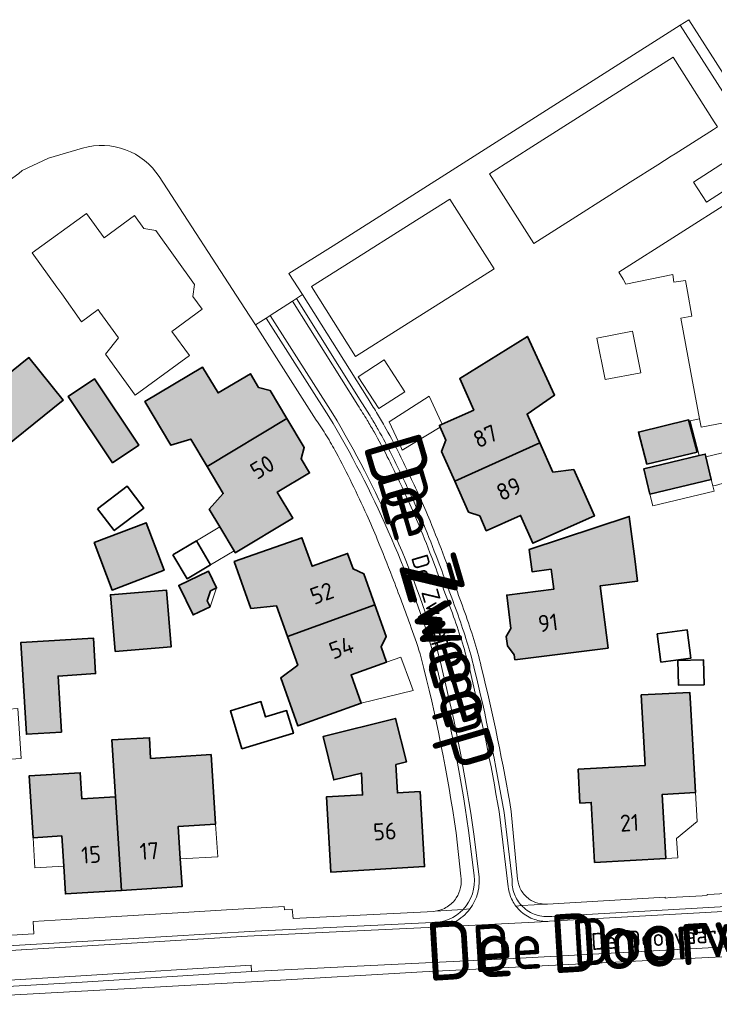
# Model space of a CAD drawing. Header units: metres. Extents: x 200031 to 204075, y 460125 to 464703.
# Tile 94 of 178: x 201136 to 201210, y 464327 to 464432. Entities that reach past the tile are written whole.
import ezdxf
from ezdxf.enums import TextEntityAlignment as Align

# ---------------------------------------------------------------- set-up
doc = ezdxf.new("R2010")
doc.units = ezdxf.units.M
doc.header["$LTSCALE"] = 2
for name, color, linetype, lineweight in [('B-WE-GR-GRAS-GV', 253, 'Continuous', 13), ('B-WE-OG-BEBOUWING-GV', 253, 'Continuous', 35), ('B-WE-OG-BEBOUWING-T18', 253, 'Continuous', 18), ('B-WE-OG-BEBOUWING_LUIFEL-GV', 253, 'Continuous', 18), ('B-WE-OG-BEBOUWING_SCHUUR-GV', 253, 'Continuous', 35), ('B-WE-OG-TERREIN_CULTUURSCHEIDING-GV', 253, 'Continuous', 18), ('B-WE-OG-TERREIN_ERF-GV', 253, 'Continuous', 18), ('B-WE-OG-TOPOGRAFIE-T18', 250, 'Continuous', 18), ('B-WE-OG-TOPOGRAFIE-T25_2000', 250, 'Continuous', 18), ('B-WE-OG-TOPOGRAFIE-T25_2500', 250, 'Continuous', 18), ('B-WE-VH-VERHARDING_BETON-A', 254, 'Continuous', 25), ('B-WE-VH-VERHARDING_OPEN-GV', 253, 'Continuous', 18)]:
    doc.layers.add(name, color=color, linetype=linetype, lineweight=lineweight)
doc.styles.add('NLCS-ISO-M1000-T18', font='NLCS-ISO.ttf', dxfattribs={"height": 1.8})
doc.styles.add('NLCS-ISO-M2000-T25', font='NLCS-ISO.ttf', dxfattribs={"height": 5})
doc.styles.add('NLCS-ISO-M2500-T25', font='NLCS-ISO.ttf', dxfattribs={"height": 6.25})

msp = doc.modelspace()

# ---------------------------------------------------------------- hatches: boundary and pattern name
at = {"layer": 'B-WE-VH-VERHARDING_BETON-A'}
h = msp.add_hatch(color=256, dxfattribs=at)
h.dxf.hatch_style = 1
h.paths.add_polyline_path([(201121.047, 464393.488), (201126.396, 464386.789), (201129.143, 464383.361), (201132.122, 464385.749), (201132.787, 464384.919), (201141.119, 464391.595), (201137.447, 464396.127), (201131.306, 464391.209), (201126.183, 464397.603)])
h = msp.add_hatch(color=256, dxfattribs=at)
h.dxf.hatch_style = 1
h.paths.add_polyline_path([(201182.772, 464382.975), (201191.842, 464387.034), (201190.475, 464390.111), (201193.387, 464392.127), (201190.499, 464398.375), (201183.306, 464393.886), (201184.796, 464390.532), (201181.43, 464389.037), (201181.14, 464388.908), (201181.219, 464388.731), (201181.839, 464387.337), (201181.37, 464386.14)])
h = msp.add_hatch(color=256, dxfattribs=at)
h.dxf.hatch_style = 1
h.paths.add_polyline_path([(201164.901, 464389.642), (201163.125, 464392.617), (201161.902, 464392.926), (201161.02, 464394.402), (201157.586, 464392.352), (201155.946, 464395.099), (201149.807, 464391.434), (201152.576, 464386.798), (201154.684, 464387.442), (201156.419, 464384.538)])
h = msp.add_hatch(color=256, dxfattribs=at)
h.dxf.hatch_style = 1
h.paths.add_polyline_path([(201146.337, 464384.922), (201149.139, 464386.789), (201144.44, 464393.842), (201141.638, 464391.976)])
h = msp.add_hatch(color=256, dxfattribs=at)
h.dxf.hatch_style = 1
h.paths.add_polyline_path([(201164.901, 464389.642), (201156.419, 464384.538), (201158.145, 464381.647), (201156.646, 464379.983), (201157.773, 464378.096), (201159.286, 464375.563), (201159.415, 464375.347), (201165.533, 464379.041), (201163.888, 464381.797), (201167.322, 464383.848), (201166.425, 464385.35), (201166.755, 464386.536)])
h = msp.add_hatch(color=256, dxfattribs=at)
h.dxf.hatch_style = 1
h.paths.add_polyline_path([(201203.215, 464384.765), (201208.563, 464386.059), (201207.655, 464389.491), (201202.31, 464388.193)])
h = msp.add_hatch(color=256, dxfattribs=at)
h.dxf.hatch_style = 1
h.paths.add_polyline_path([(201191.842, 464387.034), (201182.772, 464382.975), (201184.236, 464379.67), (201185.424, 464379.267), (201186.123, 464377.695), (201189.778, 464379.319), (201191.089, 464376.368), (201197.632, 464379.275), (201195.439, 464384.209), (201193.216, 464383.943)])
h = msp.add_hatch(color=256, dxfattribs=at)
h.dxf.hatch_style = 1
h.paths.add_polyline_path([(201203.547, 464381.567), (201210.073, 464383.13), (201209.49, 464385.566), (201209.421, 464385.853), (201208.79, 464385.702), (201202.895, 464384.29)])
h = msp.add_hatch(color=256, dxfattribs=at)
h.dxf.hatch_style = 1
h.paths.add_polyline_path([(201144.391, 464376.449), (201146.311, 464371.383), (201151.847, 464373.481), (201149.928, 464378.547)])
h = msp.add_hatch(color=256, dxfattribs=at)
h.dxf.hatch_style = 1
h.paths.add_polyline_path([(201193.039, 464373.585), (201193.307, 464371.472), (201188.297, 464370.836), (201188.745, 464367.305), (201188.25, 464366.442), (201188.384, 464365.451), (201189.103, 464364.49), (201189.17, 464363.954), (201199.094, 464365.213), (201198.253, 464371.84), (201202.221, 464372.343), (201201.92, 464374.712), (201201.348, 464379.217), (201190.704, 464375.698), (201191.005, 464373.327)])
h = msp.add_hatch(color=256, dxfattribs=at)
h.dxf.hatch_style = 1
h.paths.add_polyline_path([(201174.276, 464369.799), (201173.095, 464373.109), (201171.949, 464373.645), (201171.367, 464375.274), (201167.582, 464373.92), (201166.501, 464376.943), (201159.299, 464374.404), (201161.079, 464369.434), (201163.796, 464369.706), (201164.969, 464366.436)])
h = msp.add_hatch(color=256, dxfattribs=at)
h.dxf.hatch_style = 1
h.paths.add_polyline_path([(201156.421, 464370.234), (201156.791, 464371.293), (201157.428, 464371.6), (201156.559, 464373.401), (201153.406, 464371.88), (201154.928, 464368.728), (201156.729, 464369.597)])
h = msp.add_hatch(color=256, dxfattribs=at)
h.dxf.hatch_style = 1
h.paths.add_polyline_path([(201146.636, 464364.836), (201152.584, 464365.332), (201152.081, 464371.376), (201146.133, 464370.881)])
h = msp.add_hatch(color=256, dxfattribs=at)
h.dxf.hatch_style = 1
h.paths.add_polyline_path([(201174.276, 464369.799), (201164.969, 464366.436), (201166.065, 464363.378), (201164.263, 464362.032), (201166.088, 464356.929), (201172.82, 464359.337), (201171.742, 464362.35), (201175.508, 464363.697), (201174.925, 464365.326), (201175.474, 464366.439)])
h = msp.add_hatch(color=256, dxfattribs=at)
h.dxf.hatch_style = 1
h.paths.add_polyline_path([(201140.941, 464356.268), (201140.564, 464362.23), (201144.555, 464362.482), (201144.315, 464366.275), (201136.58, 464365.785), (201137.198, 464356.031)])
h = msp.add_hatch(color=256, dxfattribs=at)
h.dxf.hatch_style = 1
h.paths.add_polyline_path([(201203.027, 464352.719), (201195.906, 464352.306), (201196.094, 464348.717), (201197.292, 464348.785), (201197.651, 464342.395), (201205.238, 464342.821), (201204.855, 464349.64), (201208.38, 464349.838), (201207.848, 464359.302), (201207.802, 464360.467), (201202.616, 464360.215)])
h = msp.add_hatch(color=256, dxfattribs=at)
h.dxf.hatch_style = 1
h.paths.add_polyline_path([(201176.511, 464352.813), (201177.637, 464353.091), (201176.471, 464357.714), (201168.753, 464355.789), (201169.892, 464351.178), (201172.833, 464351.905), (201172.966, 464349.579), (201169.123, 464349.358), (201169.58, 464341.372), (201179.562, 464341.944), (201179.084, 464349.929), (201176.668, 464349.791)])
h = msp.add_hatch(color=256, dxfattribs=at)
h.dxf.hatch_style = 1
h.paths.add_polyline_path([(201150.388, 464353.471), (201150.297, 464355.669), (201146.29, 464355.443), (201146.668, 464349.381), (201147.299, 464339.413), (201153.752, 464339.819), (201153.565, 464342.791), (201153.35, 464346.217), (201157.313, 464346.466), (201156.847, 464353.877)])
h = msp.add_hatch(color=256, dxfattribs=at)
h.dxf.hatch_style = 1
h.paths.add_polyline_path([(201147.299, 464339.413), (201146.668, 464349.381), (201143.102, 464349.157), (201142.927, 464351.941), (201137.479, 464351.598), (201137.893, 464345.014), (201140.957, 464345.207), (201141.158, 464342.006), (201141.345, 464339.039)])

# ---------------------------------------------------------------- linework, layer by layer
at = {"layer": 'B-WE-GR-GRAS-GV', "flags": 128}
msp.add_lwpolyline([(201214.724, 464332.53), (201179.322, 464330.744), (201162.416, 464329.752), (201128.205, 464327.886), (201127.548, 464327.91), (201126.695, 464322.371), (201134.077, 464288.478), (201115.107, 464272.841), (201100.74, 464260.697), (201097.088, 464257.045), (201080.261, 464234.582), (201064.943, 464214.11), (201066.836, 464213.778), (201082.377, 464202.176), (201074.802, 464191.493), (201081.734, 464186.935), (201077.38, 464179.547), (201081.544, 464176.493), (201063.649, 464149.718)], dxfattribs=at)
at = {"layer": 'B-WE-OG-BEBOUWING-GV', "flags": 128}
for points in [[(201121.047, 464393.488), (201126.396, 464386.789), (201129.143, 464383.361), (201132.122, 464385.749), (201132.787, 464384.919), (201141.119, 464391.595), (201137.447, 464396.127), (201131.306, 464391.209), (201126.183, 464397.603)], [(201182.772, 464382.975), (201191.842, 464387.034), (201190.475, 464390.111), (201193.387, 464392.127), (201190.499, 464398.375), (201183.306, 464393.886), (201184.796, 464390.532), (201181.43, 464389.037), (201181.14, 464388.908), (201181.219, 464388.731), (201181.839, 464387.337), (201181.37, 464386.14)], [(201164.901, 464389.642), (201163.125, 464392.617), (201161.902, 464392.926), (201161.02, 464394.402), (201157.586, 464392.352), (201155.946, 464395.099), (201149.807, 464391.434), (201152.576, 464386.798), (201154.684, 464387.442), (201156.419, 464384.538)], [(201146.337, 464384.922), (201149.139, 464386.789), (201144.44, 464393.842), (201141.638, 464391.976)], [(201164.901, 464389.642), (201156.419, 464384.538), (201158.145, 464381.647), (201156.646, 464379.983), (201157.773, 464378.096), (201159.286, 464375.563), (201159.415, 464375.347), (201165.533, 464379.041), (201163.888, 464381.797), (201167.322, 464383.848), (201166.425, 464385.35), (201166.755, 464386.536)], [(201203.215, 464384.765), (201208.563, 464386.059), (201207.655, 464389.491), (201202.31, 464388.193)], [(201191.842, 464387.034), (201182.772, 464382.975), (201184.236, 464379.67), (201185.424, 464379.267), (201186.123, 464377.695), (201189.778, 464379.319), (201191.089, 464376.368), (201197.632, 464379.275), (201195.439, 464384.209), (201193.216, 464383.943)], [(201203.547, 464381.567), (201210.073, 464383.13), (201209.49, 464385.566), (201209.421, 464385.853), (201208.79, 464385.702), (201202.895, 464384.29)], [(201144.391, 464376.449), (201146.311, 464371.383), (201151.847, 464373.481), (201149.928, 464378.547)], [(201193.039, 464373.585), (201193.307, 464371.472), (201188.297, 464370.836), (201188.745, 464367.305), (201188.25, 464366.442), (201188.384, 464365.451), (201189.103, 464364.49), (201189.17, 464363.954), (201199.094, 464365.213), (201198.253, 464371.84), (201202.221, 464372.343), (201201.92, 464374.712), (201201.348, 464379.217), (201190.704, 464375.698), (201191.005, 464373.327)], [(201174.276, 464369.799), (201173.095, 464373.109), (201171.949, 464373.645), (201171.367, 464375.274), (201167.582, 464373.92), (201166.501, 464376.943), (201159.299, 464374.404), (201161.079, 464369.434), (201163.796, 464369.706), (201164.969, 464366.436)], [(201156.421, 464370.234), (201156.791, 464371.293), (201157.428, 464371.6), (201156.559, 464373.401), (201153.406, 464371.88), (201154.928, 464368.728), (201156.729, 464369.597)], [(201146.636, 464364.836), (201152.584, 464365.332), (201152.081, 464371.376), (201146.133, 464370.881)], [(201174.276, 464369.799), (201164.969, 464366.436), (201166.065, 464363.378), (201164.263, 464362.032), (201166.088, 464356.929), (201172.82, 464359.337), (201171.742, 464362.35), (201175.508, 464363.697), (201174.925, 464365.326), (201175.474, 464366.439)], [(201140.941, 464356.268), (201140.564, 464362.23), (201144.555, 464362.482), (201144.315, 464366.275), (201136.58, 464365.785), (201137.198, 464356.031)], [(201203.027, 464352.719), (201195.906, 464352.306), (201196.094, 464348.717), (201197.292, 464348.785), (201197.651, 464342.395), (201205.238, 464342.821), (201204.855, 464349.64), (201208.38, 464349.838), (201207.848, 464359.302), (201207.802, 464360.467), (201202.616, 464360.215)], [(201176.511, 464352.813), (201177.637, 464353.091), (201176.471, 464357.714), (201168.753, 464355.789), (201169.892, 464351.178), (201172.833, 464351.905), (201172.966, 464349.579), (201169.123, 464349.358), (201169.58, 464341.372), (201179.562, 464341.944), (201179.084, 464349.929), (201176.668, 464349.791)], [(201150.388, 464353.471), (201150.297, 464355.669), (201146.29, 464355.443), (201146.668, 464349.381), (201147.299, 464339.413), (201153.752, 464339.819), (201153.565, 464342.791), (201153.35, 464346.217), (201157.313, 464346.466), (201156.847, 464353.877)], [(201147.299, 464339.413), (201146.668, 464349.381), (201143.102, 464349.157), (201142.927, 464351.941), (201137.479, 464351.598), (201137.893, 464345.014), (201140.957, 464345.207), (201141.158, 464342.006), (201141.345, 464339.039)]]:
    msp.add_lwpolyline(points, close=True, dxfattribs=at)
at = {"layer": 'B-WE-OG-BEBOUWING_LUIFEL-GV', "flags": 128}
for points in [[(201177.183, 464386.284), (201181.219, 464388.731), (201181.14, 464388.908), (201181.43, 464389.037), (201181.336, 464389.237), (201180.058, 464391.997), (201175.784, 464389.296), (201177.023, 464386.629)], [(201208.83, 464389.59), (201207.838, 464389.394), (201208.79, 464385.702), (201209.421, 464385.853), (201209.49, 464385.566), (201215.121, 464386.919), (201214.398, 464389.735), (201208.99, 464388.728)], [(201209.49, 464385.566), (201210.073, 464383.13), (201210.233, 464382.463), (201210.502, 464382.523), (201215.841, 464384.115), (201215.121, 464386.919)], [(201210.073, 464383.13), (201203.547, 464381.567), (201203.842, 464380.338), (201210.368, 464381.9), (201210.233, 464382.463)], [(201159.286, 464375.563), (201157.773, 464378.096), (201155.274, 464376.604), (201156.787, 464374.071)], [(201156.729, 464369.597), (201157.428, 464371.6), (201156.791, 464371.293), (201156.421, 464370.234)], [(201172.82, 464359.337), (201178.357, 464360.688), (201178.071, 464361.453), (201177.027, 464364.24), (201175.508, 464363.697), (201171.742, 464362.35)], [(201133.384, 464358.574), (201133.733, 464353.259), (201136.629, 464353.449), (201136.28, 464358.764)], [(201206.498, 464342.892), (201206.383, 464344.951), (201208.553, 464346.759), (201208.38, 464349.838), (201204.855, 464349.64), (201205.238, 464342.821)], [(201153.565, 464342.791), (201157.558, 464343.001), (201157.313, 464346.466), (201153.35, 464346.217)], [(201141.158, 464342.006), (201140.957, 464345.207), (201137.893, 464345.014), (201138.094, 464341.813)]]:
    msp.add_lwpolyline(points, close=True, dxfattribs=at)
at = {"layer": 'B-WE-OG-BEBOUWING_SCHUUR-GV', "flags": 128}
for points in [[(201144.765, 464380.037), (201146.531, 464377.704), (201149.696, 464380.099), (201147.93, 464382.432)], [(201152.775, 464375.111), (201154.288, 464372.578), (201156.787, 464374.071), (201155.274, 464376.604)], [(201204.316, 464366.727), (201204.719, 464363.717), (201207.896, 464364.142), (201207.494, 464367.151)], [(201209.299, 464361.302), (201209.257, 464363.942), (201206.527, 464363.898), (201206.569, 464361.258)], [(201160.13, 464354.476), (201165.607, 464356.149), (201164.87, 464358.56), (201162.636, 464357.878), (201162.138, 464359.508), (201158.895, 464358.517)]]:
    msp.add_lwpolyline(points, close=True, dxfattribs=at)
at = {"layer": 'B-WE-OG-TERREIN_CULTUURSCHEIDING-GV', "flags": 128}
msp.add_lwpolyline([(201212.344, 464333.446), (201188.423, 464332.143), (201172.4, 464331.347), (201161.133, 464330.797), (201142.542, 464329.624), (201128.43, 464328.807), (201121.503, 464328.667), (201121.512, 464328.2), (201127.645, 464328.542), (201127.548, 464327.91), (201128.205, 464327.886), (201162.416, 464329.752), (201179.322, 464330.744), (201214.724, 464332.53)], dxfattribs=at)
at = {"layer": 'B-WE-OG-TERREIN_ERF-GV', "flags": 128}
for points in [[(201219.778, 464400.097), (201219.666, 464400.809), (201219.186, 464404.227), (201219.056, 464405.216), (201218.938, 464406.207), (201218.145, 464413.65), (201216.086, 464416.876), (201212.418, 464422.622), (201206.762, 464431.483), (201169.821, 464408.01), (201165.13, 464405.058), (201166.575, 464402.824), (201173.546, 464391.722)], [(201143.175, 464418.406), (201139.551, 464417.357), (201136.756, 464416.013), (201136.372, 464415.719), (201124.251, 464406.965), (201122.684, 464405.721), (201122.303, 464405.285), (201121.865, 464404.435), (201121.409, 464403.441), (201121.035, 464402.682), (201120.554, 464402.05), (201120.228, 464401.726), (201121.917, 464401.012), (201110.289, 464391.675), (201097.741, 464381.636), (201096.265, 464380.455), (201093.695, 464378.208), (201090.645, 464375.523), (201087.433, 464372.534), (201084.819, 464369.945), (201083.014, 464368.086)], [(201168.023, 464389.474), (201161.576, 464399.59), (201160.434, 464401.348), (201151.321, 464415.373)], [(201188.783, 464347.8), (201189.465, 464340.612)], [(201183.413, 464340.93), (201182.907, 464345.555)], [(201192.547, 464337.962), (201192.628, 464337.967), (201205.162, 464338.703), (201205.167, 464338.59), (201205.703, 464338.66), (201209.111, 464338.847), (201209.629, 464338.896), (201209.635, 464338.977), (201210.389, 464339.023), (201224.161, 464339.819), (201228.709, 464340.065)], [(201115.175, 464333.493), (201117.221, 464333.535), (201121.774, 464333.847), (201122.382, 464333.869), (201127.765, 464334.182), (201128.353, 464334.222), (201134.418, 464334.577), (201137.976, 464334.791), (201137.913, 464336.113), (201141.433, 464336.328), (201154.487, 464337.116), (201158.48, 464337.349), (201164.603, 464337.705), (201164.66, 464337.333), (201165.482, 464337.417), (201165.57, 464336.426), (201180.559, 464337.183), (201180.685, 464337.204)]]:
    msp.add_lwpolyline(points, dxfattribs=at)
for points in [[(201210.289, 464420.393), (201206.217, 464417.804), (201205.806, 464417.542), (201204.374, 464416.631), (201201.449, 464414.771), (201200.954, 464414.456), (201196.052, 464411.338), (201191.19, 464408.246), (201186.473, 464415.673), (201191.375, 464418.791), (201196.236, 464421.883), (201201.088, 464424.969), (201205.999, 464428.093), (201210.365, 464421.221), (201210.718, 464420.666)], [(201213.575, 464415.265), (201209.553, 464412.658), (201208.178, 464414.778), (201212.2, 464417.386)], [(201182.05, 464402.449), (201177.137, 464399.341), (201172.222, 464396.232), (201167.521, 464403.668), (201172.432, 464406.776), (201177.345, 464409.885), (201182.259, 464412.995), (201186.963, 464405.557)], [(201214.398, 464389.735), (201208.99, 464388.728), (201208.83, 464389.59), (201207.91, 464394.541), (201206.84, 464400.305), (201208.015, 464400.522), (201207.529, 464403.141), (201207.317, 464404.34), (201206.079, 464404.137), (201205.993, 464404.962), (201200.982, 464403.943), (201200.68, 464404.465), (201200.249, 464405.212), (201212.493, 464413.018), (201213.545, 464407.333), (201215.636, 464407.718), (201216.74, 464401.75), (201215.561, 464401.53), (201216.567, 464396.14), (201217.649, 464390.341)], [(201140.443, 464403.611), (201137.786, 464407.264), (201143.569, 464411.47), (201145.448, 464408.879), (201148.699, 464411.226), (201149.698, 464409.839), (201150.955, 464409.626), (201153.032, 464406.753), (201155.094, 464403.902), (201154.892, 464402.636), (201155.887, 464401.255), (201152.661, 464398.909), (201154.545, 464396.328), (201148.762, 464392.106), (201145.612, 464396.487), (201147.005, 464398.206), (201145.02, 464400.944), (201144.82, 464401.22), (201143.061, 464399.919), (201140.959, 464402.901)], [(201202.565, 464394.512), (201198.786, 464393.791), (201197.901, 464398.2), (201201.672, 464398.923)], [(201122.178, 464377.111), (201118.82, 464381.303), (201121.152, 464383.172), (201116.077, 464389.506), (201121.047, 464393.488), (201126.183, 464397.603), (201131.306, 464391.209), (201137.447, 464396.127), (201141.119, 464391.595), (201132.787, 464384.919), (201132.122, 464385.749), (201129.143, 464383.361), (201126.396, 464386.789), (201123.613, 464384.559), (201126.992, 464380.339), (201123.037, 464377.171), (201122.536, 464376.769), (201122.484, 464376.728)], [(201182.772, 464382.975), (201181.37, 464386.14), (201181.839, 464387.337), (201181.219, 464388.731), (201181.14, 464388.908), (201181.43, 464389.037), (201184.796, 464390.532), (201183.306, 464393.886), (201190.499, 464398.375), (201193.387, 464392.127), (201190.475, 464390.111), (201191.842, 464387.034), (201193.216, 464383.943), (201195.439, 464384.209), (201197.632, 464379.275), (201191.089, 464376.368), (201189.778, 464379.319), (201186.123, 464377.695), (201185.424, 464379.267), (201184.236, 464379.67)], [(201174.682, 464390.691), (201172.485, 464394.072), (201175.247, 464395.866), (201177.443, 464392.486)], [(201157.773, 464378.096), (201156.646, 464379.983), (201158.145, 464381.647), (201156.419, 464384.538), (201154.684, 464387.442), (201152.576, 464386.798), (201149.807, 464391.434), (201155.946, 464395.099), (201157.586, 464392.352), (201161.02, 464394.402), (201161.902, 464392.926), (201163.125, 464392.617), (201164.901, 464389.642), (201166.755, 464386.536), (201166.425, 464385.35), (201167.322, 464383.848), (201163.888, 464381.797), (201165.533, 464379.041), (201159.415, 464375.347), (201159.286, 464375.563)], [(201146.337, 464384.922), (201141.638, 464391.976), (201144.44, 464393.842), (201149.139, 464386.789)], [(201203.215, 464384.765), (201202.31, 464388.193), (201207.655, 464389.491), (201208.563, 464386.059)], [(201209.49, 464385.566), (201210.073, 464383.13), (201203.547, 464381.567), (201202.895, 464384.29), (201208.79, 464385.702), (201209.421, 464385.853)], [(201144.391, 464376.449), (201149.928, 464378.547), (201151.847, 464373.481), (201146.311, 464371.383)], [(201201.92, 464374.712), (201202.221, 464372.343), (201198.253, 464371.84), (201199.094, 464365.213), (201189.17, 464363.954), (201189.103, 464364.49), (201188.384, 464365.451), (201188.25, 464366.442), (201188.745, 464367.305), (201188.297, 464370.836), (201193.307, 464371.472), (201193.039, 464373.585), (201191.005, 464373.327), (201190.704, 464375.698), (201201.348, 464379.217)], [(201175.508, 464363.697), (201171.742, 464362.35), (201172.82, 464359.337), (201166.088, 464356.929), (201164.263, 464362.032), (201166.065, 464363.378), (201164.969, 464366.436), (201163.796, 464369.706), (201161.079, 464369.434), (201159.299, 464374.404), (201166.501, 464376.943), (201167.582, 464373.92), (201171.367, 464375.274), (201171.949, 464373.645), (201173.095, 464373.109), (201174.276, 464369.799), (201175.474, 464366.439), (201174.925, 464365.326)], [(201156.791, 464371.293), (201156.421, 464370.234), (201156.729, 464369.597), (201154.928, 464368.728), (201153.406, 464371.88), (201156.559, 464373.401), (201157.428, 464371.6)], [(201146.636, 464364.836), (201146.133, 464370.881), (201152.081, 464371.376), (201152.584, 464365.332)], [(201144.315, 464366.275), (201144.555, 464362.482), (201140.564, 464362.23), (201140.941, 464356.268), (201137.198, 464356.031), (201136.58, 464365.785)], [(201208.38, 464349.838), (201204.855, 464349.64), (201205.238, 464342.821), (201197.651, 464342.395), (201197.292, 464348.785), (201196.094, 464348.717), (201195.906, 464352.306), (201203.027, 464352.719), (201202.616, 464360.215), (201207.802, 464360.467), (201207.848, 464359.302)], [(201176.511, 464352.813), (201176.668, 464349.791), (201179.084, 464349.929), (201179.562, 464341.944), (201169.58, 464341.372), (201169.123, 464349.358), (201172.966, 464349.579), (201172.833, 464351.905), (201169.892, 464351.178), (201168.753, 464355.789), (201176.471, 464357.714), (201177.637, 464353.091)], [(201150.388, 464353.471), (201156.847, 464353.877), (201157.313, 464346.466), (201153.35, 464346.217), (201153.565, 464342.791), (201153.752, 464339.819), (201147.299, 464339.413), (201141.345, 464339.039), (201141.158, 464342.006), (201140.957, 464345.207), (201137.893, 464345.014), (201137.479, 464351.598), (201142.927, 464351.941), (201143.102, 464349.157), (201146.668, 464349.381), (201146.29, 464355.443), (201150.297, 464355.669)]]:
    msp.add_lwpolyline(points, close=True, dxfattribs=at)
at = {"layer": 'B-WE-OG-TERREIN_ERF-GV'}
for points in [[(201151.321, 464415.373, 0.3305642), (201143.175, 464418.406)], [(201173.546, 464391.722, -0.0061), (201174.437, 464390.291)], [(201174.437, 464390.291, -0.0069156), (201175.291, 464388.837)], [(201169.133, 464387.784, 0.0150922), (201168.023, 464389.474)], [(201175.291, 464388.837, -0.013864), (201176.734, 464386.13)], [(201170.138, 464386.031, 0.0152842), (201169.133, 464387.784)], [(201171.831, 464382.73, 0.0080751), (201170.138, 464386.031)], [(201176.734, 464386.13, -0.0083815), (201179.008, 464381.361)], [(201173.409, 464379.383, 0.0083425), (201171.831, 464382.73)], [(201179.008, 464381.361, -0.009867), (201180.146, 464378.736)], [(201174.532, 464376.778, 0.0089806), (201173.409, 464379.383)], [(201180.146, 464378.736, -0.0066222), (201181.692, 464374.824)], [(201176.125, 464372.772, 0.0058146), (201174.532, 464376.778)], [(201181.692, 464374.824, -0.0050696), (201183.848, 464368.974)], [(201178.142, 464367.374, 0.0049965), (201176.125, 464372.772)], [(201183.848, 464368.974, -0.0101816), (201184.801, 464366.116)], [(201179.21, 464364.181, 0.0126782), (201178.142, 464367.374)], [(201184.801, 464366.116, -0.0162507), (201185.598, 464363.223)], [(201182.907, 464345.555, 0.0265322), (201179.21, 464364.181)], [(201185.598, 464363.223, -0.0183564), (201188.783, 464347.8)], [(201183.396, 464339.73, 0.0941714), (201183.413, 464340.93)], [(201182.937, 464338.62, 0.0947795), (201183.396, 464339.73)], [(201189.465, 464340.612, 0.108653), (201189.853, 464339.416)], [(201189.853, 464339.416, 0.1085886), (201190.705, 464338.491)], [(201180.685, 464337.204, 0.1071423), (201181.965, 464337.667)], [(201181.965, 464337.667, 0.1075374), (201182.937, 464338.62)], [(201190.705, 464338.491, 0.0857343), (201191.621, 464338.061)], [(201191.621, 464338.061, 0.0771789), (201192.547, 464337.962)]]:
    msp.add_lwpolyline(points, format="xyb", dxfattribs=at)
at = {"layer": 'B-WE-VH-VERHARDING_OPEN-GV', "flags": 128}
for points in [[(201219.512, 464413.538), (201207.694, 464432.078), (201206.762, 464431.483), (201212.418, 464422.622), (201216.086, 464416.876), (201218.145, 464413.65), (201218.938, 464406.207), (201219.056, 464405.216), (201219.186, 464404.227), (201219.666, 464400.809), (201219.778, 464400.097)], [(201173.546, 464391.722), (201166.575, 464402.824), (201165.926, 464402.404), (201172.894, 464391.305)], [(201172.472, 464391.038), (201165.506, 464402.132), (201163.135, 464400.598), (201169.813, 464390.119)], [(201172.894, 464391.305), (201165.926, 464402.404), (201165.506, 464402.132), (201172.472, 464391.038)], [(201169.813, 464390.119), (201163.135, 464400.598), (201162.867, 464400.425), (201162.715, 464400.327), (201169.388, 464389.857)], [(201169.388, 464389.857), (201162.715, 464400.327), (201161.576, 464399.59), (201168.023, 464389.474)], [(201188.471, 464339.79), (201187.491, 464347.802)], [(201187.491, 464347.802), (201188.471, 464339.79)], [(201188.017, 464347.691), (201188.879, 464340.584)], [(201188.879, 464340.584), (201188.017, 464347.691)], [(201189.465, 464340.612), (201188.783, 464347.8)], [(201182.907, 464345.555), (201183.413, 464340.93)], [(201184.243, 464345.795), (201184.823, 464340.994)], [(201184.823, 464340.994), (201184.243, 464345.795)], [(201185.328, 464341.118), (201184.839, 464345.157)], [(201184.839, 464345.157), (201185.328, 464341.118)], [(201231.677, 464340.14), (201231.77, 464340.258), (201228.709, 464340.065), (201224.161, 464339.819), (201210.389, 464339.023), (201209.635, 464338.977), (201209.629, 464338.896), (201209.111, 464338.847), (201205.703, 464338.66), (201205.167, 464338.59), (201205.162, 464338.703), (201192.628, 464337.967)], [(201228.602, 464338.693), (201210.413, 464337.625), (201193.114, 464336.654)], [(201193.114, 464336.654), (201210.413, 464337.625), (201228.602, 464338.693)], [(201183.663, 464337.394), (201180.685, 464337.204), (201180.559, 464337.183), (201165.57, 464336.426), (201165.482, 464337.417), (201164.66, 464337.333), (201164.603, 464337.705), (201158.48, 464337.349), (201154.487, 464337.116), (201141.433, 464336.328), (201137.913, 464336.113), (201137.976, 464334.791), (201134.418, 464334.577), (201128.353, 464334.222), (201127.765, 464334.182), (201122.382, 464333.869), (201121.774, 464333.847), (201117.221, 464333.535), (201115.175, 464333.493)], [(201220.077, 464337.675), (201208.193, 464336.978), (201192.862, 464336.125), (201192.685, 464336.116), (201180.717, 464335.494), (201180.7, 464335.493), (201170.861, 464335.028), (201160.732, 464334.536), (201144.861, 464333.596), (201128.414, 464332.601), (201118.006, 464331.966), (201116.591, 464331.912)], [(201189.988, 464337.699), (201189.896, 464337.792), (201189.275, 464337.753)], [(201189.275, 464337.753), (201189.896, 464337.792)], [(201192.628, 464337.967), (201192.547, 464337.962), (201189.896, 464337.792), (201189.988, 464337.699)], [(201189.896, 464337.792), (201192.547, 464337.962)], [(201192.685, 464336.116), (201192.862, 464336.125), (201208.193, 464336.978), (201220.077, 464337.675), (201229.111, 464338.231)], [(201180.685, 464337.204), (201183.663, 464337.394)], [(201184.367, 464337.422), (201184.381, 464337.44), (201183.663, 464337.394)], [(201183.663, 464337.394), (201184.381, 464337.44)], [(201184.381, 464337.44), (201184.367, 464337.422)], [(201180.365, 464335.983), (201161.534, 464335.092), (201147.385, 464334.238), (201130.363, 464333.226), (201118.011, 464332.496), (201116.949, 464332.45)], [(201116.949, 464332.45), (201118.011, 464332.496), (201130.363, 464333.226), (201147.385, 464334.238), (201161.534, 464335.092), (201180.365, 464335.983)], [(201180.717, 464335.494), (201192.685, 464336.116)], [(201116.591, 464331.912), (201118.006, 464331.966), (201128.414, 464332.601), (201144.861, 464333.596), (201160.732, 464334.536), (201170.861, 464335.028), (201180.7, 464335.493), (201180.717, 464335.494)], [(201113.352, 464328.708), (201119.01, 464328.661), (201120.586, 464328.648), (201121.503, 464328.667), (201128.43, 464328.807), (201128.341, 464329.428), (201142.987, 464330.321), (201161.093, 464331.449), (201161.133, 464330.797), (201172.4, 464331.347), (201188.423, 464332.143), (201212.344, 464333.446)]]:
    msp.add_lwpolyline(points, dxfattribs=at)
at = {"layer": 'B-WE-VH-VERHARDING_OPEN-GV'}
for points in [[(201172.894, 464391.305, -0.0072174), (201173.877, 464389.722)], [(201173.877, 464389.722, 0.0072174), (201172.894, 464391.305)], [(201174.437, 464390.291, 0.0061), (201173.546, 464391.722)], [(201180.937, 464364.922, 0.0616584), (201169.813, 464390.119)], [(201169.813, 464390.119, -0.0616584), (201180.937, 464364.922)], [(201173.449, 464389.464, 0.0065315), (201172.472, 464391.038)], [(201172.472, 464391.038, -0.0065315), (201173.449, 464389.464)], [(201175.291, 464388.837, 0.0069156), (201174.437, 464390.291)], [(201168.023, 464389.474, -0.0150922), (201169.133, 464387.784)], [(201169.388, 464389.857, -0.0615848), (201180.455, 464364.788)], [(201180.455, 464364.788, 0.0615848), (201169.388, 464389.857)], [(201174.184, 464388.207, 0.0061748), (201173.449, 464389.464)], [(201173.449, 464389.464, -0.0061748), (201174.184, 464388.207)], [(201173.877, 464389.722, -0.0060749), (201174.619, 464388.454)], [(201174.619, 464388.454, 0.0060749), (201173.877, 464389.722)], [(201175.594, 464385.563, 0.0139774), (201174.184, 464388.207)], [(201174.184, 464388.207, -0.0139774), (201175.594, 464385.563)], [(201174.619, 464388.454, -0.0143728), (201176.065, 464385.737)], [(201176.065, 464385.737, 0.0143728), (201174.619, 464388.454)], [(201176.734, 464386.13, 0.013864), (201175.291, 464388.837)], [(201169.133, 464387.784, -0.0152842), (201170.138, 464386.031)], [(201170.138, 464386.031, -0.0080751), (201171.831, 464382.73)], [(201179.008, 464381.361, 0.0083815), (201176.734, 464386.13)], [(201177.85, 464380.832, 0.0082686), (201175.594, 464385.563)], [(201175.594, 464385.563, -0.0082686), (201177.85, 464380.832)], [(201176.065, 464385.737, -0.0085024), (201178.304, 464381.04)], [(201178.304, 464381.04, 0.0085024), (201176.065, 464385.737)], [(201171.831, 464382.73, -0.0083425), (201173.409, 464379.383)], [(201178.968, 464378.252, 0.0098114), (201177.85, 464380.832)], [(201177.85, 464380.832, -0.0098114), (201178.968, 464378.252)], [(201178.304, 464381.04, -0.0098709), (201179.431, 464378.442)], [(201179.431, 464378.442, 0.0098709), (201178.304, 464381.04)], [(201180.146, 464378.736, 0.009867), (201179.008, 464381.361)], [(201173.409, 464379.383, -0.0089806), (201174.532, 464376.778)], [(201181.692, 464374.824, 0.0066222), (201180.146, 464378.736)], [(201180.502, 464374.372, 0.0065002), (201178.968, 464378.252)], [(201178.968, 464378.252, -0.0065002), (201180.502, 464374.372)], [(201179.431, 464378.442, -0.006567), (201180.969, 464374.549)], [(201180.969, 464374.549, 0.006567), (201179.431, 464378.442)], [(201174.532, 464376.778, -0.0058146), (201176.125, 464372.772)], [(201182.649, 464368.546, 0.0049394), (201180.502, 464374.372)], [(201180.502, 464374.372, -0.0049394), (201182.649, 464368.546)], [(201180.969, 464374.549, -0.0049872), (201183.12, 464368.714)], [(201183.12, 464368.714, 0.0049872), (201180.969, 464374.549)], [(201183.848, 464368.974, 0.0050696), (201181.692, 464374.824)], [(201176.125, 464372.772, -0.0049965), (201178.142, 464367.374)], [(201183.585, 464365.738, 0.0100428), (201182.649, 464368.546)], [(201182.649, 464368.546, -0.0100428), (201183.585, 464365.738)], [(201183.12, 464368.714, -0.0101844), (201184.062, 464365.886)], [(201184.062, 464365.886, 0.0101844), (201183.12, 464368.714)], [(201184.801, 464366.116, 0.0101816), (201183.848, 464368.974)], [(201178.142, 464367.374, -0.0126782), (201179.21, 464364.181)], [(201185.598, 464363.223, 0.0162507), (201184.801, 464366.116)], [(201184.839, 464345.157, 0.0278502), (201180.937, 464364.922)], [(201180.937, 464364.922, -0.0278502), (201184.839, 464345.157)], [(201184.361, 464362.922, 0.0160918), (201183.585, 464365.738)], [(201183.585, 464365.738, -0.0160918), (201184.361, 464362.922)], [(201184.062, 464365.886, -0.0165759), (201184.846, 464363.04)], [(201184.846, 464363.04, 0.0165759), (201184.062, 464365.886)], [(201179.21, 464364.181, -0.0265322), (201182.907, 464345.555)], [(201180.455, 464364.788, -0.026865), (201184.243, 464345.795)], [(201184.243, 464345.795, 0.026865), (201180.455, 464364.788)], [(201187.491, 464347.802, 0.018086), (201184.361, 464362.922)], [(201184.361, 464362.922, -0.018086), (201187.491, 464347.802)], [(201184.846, 464363.04, -0.0183671), (201188.017, 464347.691)], [(201188.017, 464347.691, 0.0183671), (201184.846, 464363.04)], [(201188.783, 464347.8, 0.0183564), (201185.598, 464363.223)], [(201183.413, 464340.93, -0.0941714), (201183.396, 464339.73)], [(201184.823, 464340.994, -0.2232305), (201183.663, 464337.394)], [(201183.663, 464337.394, 0.2232305), (201184.823, 464340.994)], [(201185.22, 464339.173, 0.0997494), (201185.328, 464341.118)], [(201185.328, 464341.118, -0.0997494), (201185.22, 464339.173)], [(201183.396, 464339.73, -0.0947795), (201182.937, 464338.62)], [(201188.912, 464338.329, -0.0937045), (201188.471, 464339.79)], [(201188.471, 464339.79, 0.0937045), (201188.912, 464338.329)], [(201188.879, 464340.584, 0.1069161), (201189.122, 464339.022)], [(201189.122, 464339.022, -0.1069161), (201188.879, 464340.584)], [(201189.853, 464339.416, -0.108653), (201189.465, 464340.612)], [(201184.381, 464337.44, 0.098692), (201185.22, 464339.173)], [(201185.22, 464339.173, -0.098692), (201184.381, 464337.44)], [(201189.122, 464339.022, 0.0981718), (201189.896, 464337.792)], [(201189.896, 464337.792, -0.0981718), (201189.122, 464339.022)], [(201190.705, 464338.491, -0.1085886), (201189.853, 464339.416)], [(201181.965, 464337.667, -0.1071423), (201180.685, 464337.204)], [(201182.937, 464338.62, -0.1075374), (201181.965, 464337.667)], [(201189.275, 464337.753, -0.0420285), (201188.912, 464338.329)], [(201188.912, 464338.329, 0.0420285), (201189.275, 464337.753)], [(201189.275, 464337.753, 0.0529655), (201189.855, 464337.129)], [(201189.855, 464337.129, -0.0529655), (201189.275, 464337.753)], [(201191.43, 464336.814, -0.1146515), (201189.988, 464337.699)], [(201189.988, 464337.699, 0.1146515), (201191.43, 464336.814)], [(201191.621, 464338.061, -0.0857343), (201190.705, 464338.491)], [(201192.547, 464337.962, -0.0771789), (201191.621, 464338.061)], [(201183.663, 464337.394, -0.2105863), (201180.365, 464335.983)], [(201180.365, 464335.983, 0.2105863), (201183.663, 464337.394)], [(201182.746, 464336.053, 0.1090448), (201184.367, 464337.422)], [(201184.367, 464337.422, -0.1090448), (201182.746, 464336.053)], [(201189.855, 464337.129, 0.0989026), (201191.258, 464336.326)], [(201191.258, 464336.326, -0.0989026), (201189.855, 464337.129)], [(201193.114, 464336.654, -0.1140007), (201191.43, 464336.814)], [(201191.43, 464336.814, 0.1140007), (201193.114, 464336.654)], [(201180.717, 464335.494, 0.1075142), (201182.746, 464336.053)], [(201182.746, 464336.053, -0.1075142), (201180.717, 464335.494)], [(201191.258, 464336.326, 0.0883433), (201192.685, 464336.116)], [(201192.685, 464336.116, -0.0883433), (201191.258, 464336.326)]]:
    msp.add_lwpolyline(points, format="xyb", dxfattribs=at)
at = {"layer": 'B-WE-VH-VERHARDING_OPEN-GV', "flags": 128}
msp.add_lwpolyline([(201128.43, 464328.807), (201142.542, 464329.624), (201161.133, 464330.797), (201161.093, 464331.449), (201142.987, 464330.321), (201128.341, 464329.428)], close=True, dxfattribs=at)

# ---------------------------------------------------------------- texts
at = {"layer": 'B-WE-OG-BEBOUWING-T18', "style": 'NLCS-ISO-M1000-T18'}
for s, rotation, p in [('87', 24, (201186.03, 464387.753)), ('50', 30.8, (201162.295, 464384.464)), ('89', 24, (201188.522, 464382.147)), ('52', 19.7, (201168.634, 464371.037)), ('91', 7.2, (201192.702, 464367.898)), ('54', 19.7, (201170.705, 464365.249)), ('21', 3.2, (201201.367, 464346.61)), ('56', 3.4, (201175.33, 464345.697)), ('15', 3.6, (201144.071, 464343.218)), ('17', 3.6, (201150.274, 464343.608))]:
    msp.add_text(s, height=1.8, rotation=rotation, dxfattribs=at).set_placement(p, align=Align.MIDDLE)
at = {"layer": 'B-WE-OG-TOPOGRAFIE-T18', "style": 'NLCS-ISO-M1000-T18'}
for s, rotation, p in [('De Zweep', 286.4, (201180.19, 464369.991)), ('De Doorvaart', 3.5, (201204.418, 464334.398))]:
    msp.add_text(s, height=1.8, rotation=rotation, dxfattribs=at).set_placement(p, align=Align.MIDDLE)
at = {"layer": 'B-WE-OG-TOPOGRAFIE-T25_2000', "style": 'NLCS-ISO-M2000-T25'}
for s, rotation, p in [('De Zweep', 286.4, (201180.19, 464369.991)), ('De Doorvaart', 3.5, (201204.418, 464334.398))]:
    msp.add_text(s, height=5, rotation=rotation, dxfattribs=at).set_placement(p, align=Align.MIDDLE)
at = {"layer": 'B-WE-OG-TOPOGRAFIE-T25_2500', "style": 'NLCS-ISO-M2500-T25'}
for s, rotation, p in [('De Zweep', 286.4, (201180.19, 464369.991)), ('De Doorvaart', 3.5, (201204.418, 464334.398))]:
    msp.add_text(s, height=6.25, rotation=rotation, dxfattribs=at).set_placement(p, align=Align.MIDDLE)

doc.saveas('drawing.dxf')
